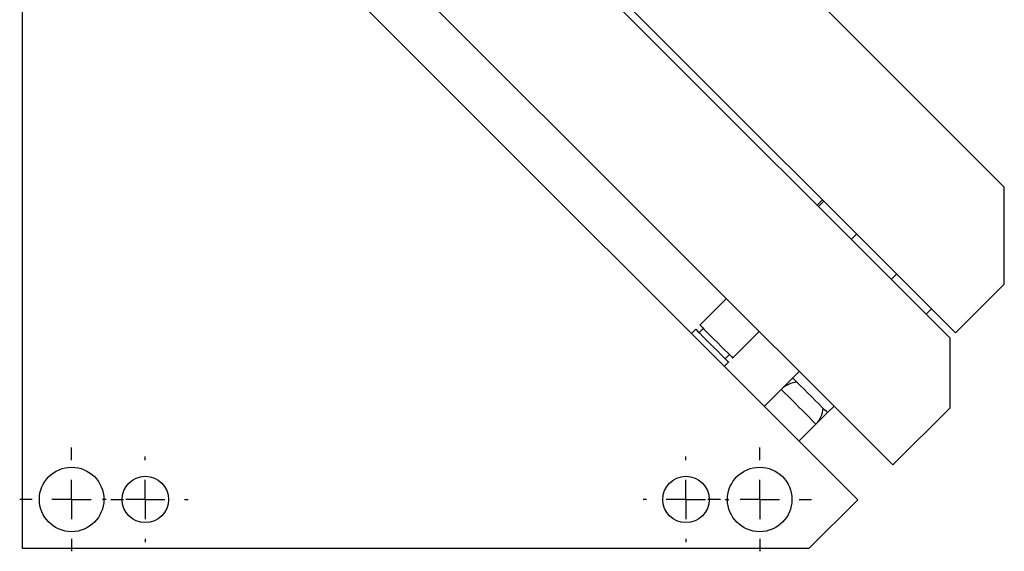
# Model space of a CAD drawing. Header units: inches. Extents: x 1.7 to 20.3, y 0.7 to 16.7.
# Tile 3 of 11: x 8.7 to 13.7, y 6.3 to 9. Entities that reach past the tile are written whole.
import ezdxf

# ---------------------------------------------------------------- set-up
doc = ezdxf.new("R2010")
doc.units = ezdxf.units.IN
doc.header["$MEASUREMENT"] = 0
doc.layers.add('SLD-0', color=7, linetype='Continuous')

# ---------------------------------------------------------------- blocks, each defined once
blk = doc.blocks.new('SW_CENTERMARKSYMBOL_0')
at = {"layer": 'SLD-0', "color": 0}
for p, q in [((0, 0.2), (0, 0.264065)), ((0, 0), (0, 0.1)), ((-0.2, 0), (-0.264065, 0)), ((0, 0), (-0.1, 0)), ((0, 0), (0, -0.1)), ((0, 0), (0.1, 0)), ((0.2, 0), (0.264065, 0)), ((0, -0.2), (0, -0.264065))]:
    blk.add_line(p, q, dxfattribs=at)
blk = doc.blocks.new('SW_CENTERMARKSYMBOL_2')
at = {"layer": 'SLD-0', "color": 0}
for p, q in [((0, 0.2), (0, 0.2181)), ((0, 0), (0, 0.1)), ((-0.2, 0), (-0.2181, 0)), ((0, 0), (-0.1, 0)), ((0, 0), (0, -0.1)), ((0, 0), (0.1, 0)), ((0.2, 0), (0.2181, 0)), ((0, -0.2), (0, -0.2181))]:
    blk.add_line(p, q, dxfattribs=at)
blk = doc.blocks.new('SW_CENTERMARKSYMBOL_3')
at = {"layer": 'SLD-0', "color": 0}
for p, q in [((0, 0.2), (0, 0.2181)), ((0, 0), (0, 0.1)), ((-0.2, 0), (-0.2181, 0)), ((0, 0), (-0.1, 0)), ((0, 0), (0, -0.1)), ((0, 0), (0.1, 0)), ((0.2, 0), (0.2181, 0)), ((0, -0.2), (0, -0.2181))]:
    blk.add_line(p, q, dxfattribs=at)
blk = doc.blocks.new('SW_CENTERMARKSYMBOL_4')
at = {"layer": 'SLD-0', "color": 0}
for p, q in [((0, 0.2), (0, 0.264065)), ((0, 0), (0, 0.1)), ((-0.2, 0), (-0.264065, 0)), ((0, 0), (-0.1, 0)), ((0, 0), (0, -0.1)), ((0, 0), (0.1, 0)), ((0.2, 0), (0.264065, 0)), ((0, -0.2), (0, -0.264065))]:
    blk.add_line(p, q, dxfattribs=at)

msp = doc.modelspace()

# ---------------------------------------------------------------- linework, layer by layer
at = {"color": 7, "linetype": 'Continuous', "lineweight": 25}
for p, q in [((10.5214, 11.3467), (13.6751, 8.193)), ((9.779, 11.0992), (13.4276, 7.4506)), ((9.1065, 10.7803), (13.1087, 6.7781)), ((8.9299, 10.6016), (12.9293, 6.601)), ((8.681, 6.3527), (8.681, 10.3527)), ((10.537, 10.2861), (13.4001, 7.423)), ((13.6751, 7.6981), (13.6751, 8.193)), ((12.723, 8.1), (12.7506, 8.1276)), ((12.7574, 8.1208), (12.7298, 8.0932)), ((12.8967, 7.9264), (12.9243, 7.9539)), ((13.1278, 7.7504), (13.1003, 7.7228)), ((13.6751, 7.6981), (13.4276, 7.4506)), ((12.2616, 7.6252), (12.1266, 7.4902)), ((13.277, 7.546), (13.3046, 7.5736)), ((12.1054, 7.469), (12.0835, 7.4471)), ((12.1054, 7.469), (12.1148, 7.4596)), ((12.1436, 7.4732), (12.1224, 7.452)), ((12.2935, 7.3233), (12.4285, 7.4583)), ((13.4001, 7.0694), (13.4001, 7.423)), ((12.2553, 7.3191), (12.2765, 7.3403)), ((12.2503, 7.2802), (12.2722, 7.3021)), ((12.5989, 7.2215), (12.5402, 7.1628)), ((12.6322, 7.2547), (12.5989, 7.2215)), ((12.5402, 7.1628), (12.4539, 7.0765)), ((12.7757, 7.0447), (12.8089, 7.0779)), ((13.4001, 7.0694), (13.1087, 6.7781)), ((12.7051, 6.9741), (12.7757, 7.0447)), ((12.6307, 6.8997), (12.717, 6.986)), ((12.7051, 6.9741), (12.7051, 6.9741)), ((12.9293, 6.601), (12.681, 6.3527)), ((12.681, 6.3527), (8.681, 6.3527))]:
    msp.add_line(p, q, dxfattribs=at)
at = {"color": 7, "linetype": 'Continuous', "lineweight": 25, "flags": 128}
for points in [[(12.1266, 7.4902), (12.1266, 7.4902), (12.1291, 7.4877), (12.136, 7.4808)], [(12.136, 7.4808), (12.1469, 7.47), (12.1611, 7.4557), (12.178, 7.4388), (12.1967, 7.4201), (12.216, 7.4008), (12.235, 7.3818), (12.2527, 7.3641), (12.2681, 7.3487), (12.2803, 7.3364), (12.2888, 7.328), (12.293, 7.3238), (12.2935, 7.3233)], [(12.1148, 7.4596), (12.1256, 7.4487), (12.1399, 7.4345), (12.1568, 7.4176), (12.1754, 7.3989), (12.1948, 7.3796), (12.2138, 7.3605), (12.2315, 7.3429), (12.2469, 7.3275), (12.2591, 7.3152), (12.2676, 7.3068), (12.2718, 7.3025), (12.2722, 7.3021)], [(12.6392, 7.1812), (12.6239, 7.1965), (12.6118, 7.2086), (12.6034, 7.2169), (12.5993, 7.2211), (12.5989, 7.2215)], [(12.717, 6.986), (12.7148, 6.9882), (12.7082, 6.9947), (12.6977, 7.0053), (12.6837, 7.0193), (12.6669, 7.036), (12.6483, 7.0547), (12.6286, 7.0744), (12.6089, 7.094), (12.5903, 7.1127), (12.5735, 7.1295), (12.5595, 7.1435), (12.549, 7.154), (12.5424, 7.1606), (12.5402, 7.1628), (12.5402, 7.1628)], [(12.7757, 7.0447), (12.775, 7.0454), (12.7703, 7.0501), (12.7614, 7.059), (12.7489, 7.0715), (12.7332, 7.0872), (12.7152, 7.1051), (12.6959, 7.1245), (12.6761, 7.1443), (12.6569, 7.1635), (12.6392, 7.1812)]]:
    msp.add_lwpolyline(points, dxfattribs=at)
at = {"color": 7, "linetype": 'Continuous', "lineweight": 25}
for centre, radius in [((8.931, 6.6027), 0.1641), ((12.431, 6.6027), 0.1641), ((9.306, 6.6027), 0.1181), ((12.056, 6.6027), 0.1181)]:
    msp.add_circle(centre, radius, dxfattribs=at)
for start, end in [(93.378, 134.9913), (314.9913, 356.622)]:
    msp.add_arc((12.6286, 7.0744), 0.125, start, end, dxfattribs=at)

# ---------------------------------------------------------------- block references
at = {"layer": 'SLD-0', "color": 7}
for name, p in [('SW_CENTERMARKSYMBOL_0', (8.931, 6.6027)), ('SW_CENTERMARKSYMBOL_4', (12.431, 6.6027)), ('SW_CENTERMARKSYMBOL_2', (9.306, 6.6027)), ('SW_CENTERMARKSYMBOL_3', (12.056, 6.6027))]:
    msp.add_blockref(name, p, dxfattribs=at)

doc.saveas('drawing.dxf')
